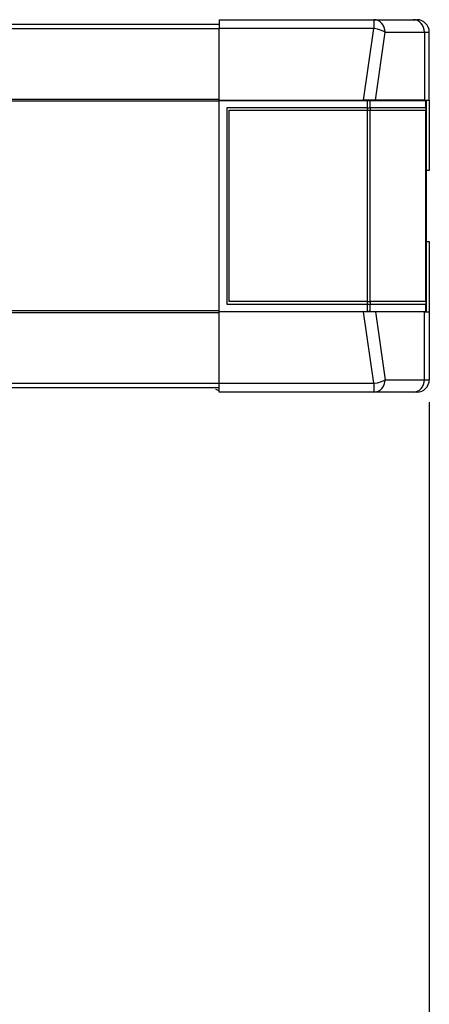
# Model space of a CAD drawing. Header units: millimetres. Extents: x 1618 to 4606, y -976 to 1137.
# Tile 36 of 41: x 3445 to 3610, y 204 to 600. Entities that reach past the tile are written whole.
import ezdxf

# ---------------------------------------------------------------- set-up
doc = ezdxf.new("R2010")
doc.units = ezdxf.units.MM
doc.dimstyles.get("Standard").update_dxf_attribs({"dimtxt": 20, "dimasz": 9, "dimexe": 9, "dimexo": 9, "dimgap": 9, "dimtad": 0, "dimtih": 1, "dimtoh": 1, "dimdsep": 46, "dimtxsty": 'Standard', "dimcen": 0.09, "dimadec": 0, "dimazin": 0, "dimtfac": 1, "dimtofl": 0, "dimtmove": 0, "dimatfit": 3, "dimfxl": 0, "dimtolj": 1, "dimtzin": 0, "dimarcsym": 0})

# ---------------------------------------------------------------- blocks, each defined once
blk = doc.blocks.new('*D16')
at = {"color": 0, "lineweight": -2}
for p, q in [((3121.72, 445.99), (3121.72, -29.06)), ((3609.82, 445.99), (3609.82, -29.06)), ((3130.72, -20.06), (3330.1, -20.06)), ((3600.82, -20.06), (3401.43, -20.06))]:
    blk.add_line(p, q, dxfattribs=at)
at = {"color": 0, "lineweight": 18}
for points in [[(3130.72, -18.56), (3130.72, -21.56), (3121.72, -20.06)], [(3600.82, -18.56), (3600.82, -21.56), (3609.82, -20.06)]]:
    blk.add_solid(points, dxfattribs=at)
at = {"layer": 'Defpoints', "color": 0, "lineweight": 18}
for p in [(3121.72, 454.99), (3609.82, 454.99), (3609.82, -20.06)]:
    blk.add_point(p, dxfattribs=at)
at = {"color": 0, "lineweight": 18, "insert": (3365.77, -20.06), "char_height": 20, "attachment_point": 5}
blk.add_mtext('\\A1;488', dxfattribs=at)

msp = doc.modelspace()

# ---------------------------------------------------------------- linework, layer by layer
for p, q in [((3206.018, 597.791), (3525.518, 597.791)), ((3525.518, 599.591), (3525.518, 596.027)), ((3525.518, 599.591), (3587.566, 599.591)), ((3587.566, 599.591), (3603.348, 599.591)), ((3587.566, 599.591), (3587.566, 596.027)), ((3603.348, 599.591), (3604.818, 599.591)), ((3525.518, 595.901), (3206.022, 595.901)), ((3525.518, 567.291), (3525.518, 596.027)), ((3587.566, 596.027), (3525.518, 596.027)), ((3583.444, 567.291), (3587.566, 596.027)), ((3588.159, 567.291), (3592.076, 594.591)), ((3592.076, 594.591), (3607.858, 594.591)), ((3607.858, 594.591), (3609.818, 594.591)), ((3607.858, 594.591), (3607.858, 567.291)), ((3609.818, 567.291), (3609.818, 594.591)), ((3206.022, 567.69), (3525.518, 567.69)), ((3525.518, 566.847), (3206.022, 566.847)), ((3525.518, 567.291), (3525.518, 567.19)), ((3525.518, 567.291), (3583.444, 567.291)), ((3525.518, 567.191), (3585.03, 567.191)), ((3525.518, 482.391), (3525.518, 567.191)), ((3588.159, 567.291), (3583.444, 567.291)), ((3584.072, 567.19), (3584.072, 567.291)), ((3585.03, 567.191), (3585.937, 567.191)), ((3585.03, 564.191), (3585.03, 567.191)), ((3585.887, 567.291), (3585.887, 567.19)), ((3585.937, 567.191), (3608.425, 567.191)), ((3585.937, 567.191), (3585.937, 564.191)), ((3607.858, 567.291), (3588.159, 567.291)), ((3607.833, 567.19), (3607.833, 567.291)), ((3607.858, 567.291), (3609.818, 567.291)), ((3608.018, 567.291), (3608.018, 567.19)), ((3608.425, 567.191), (3608.518, 567.191)), ((3608.425, 564.191), (3608.425, 567.191)), ((3608.518, 567.191), (3608.518, 564.191)), ((3609.818, 567.291), (3609.818, 539.091)), ((3585.03, 564.191), (3528.518, 564.191)), ((3528.518, 564.191), (3528.518, 485.391)), ((3529.518, 563.191), (3585.03, 563.191)), ((3529.518, 486.391), (3529.518, 563.191)), ((3585.03, 564.191), (3586.028, 564.191)), ((3585.03, 563.191), (3585.03, 564.191)), ((3585.03, 486.391), (3585.03, 563.191)), ((3585.03, 563.191), (3586.028, 563.191)), ((3585.937, 563.191), (3585.937, 486.391)), ((3608.516, 564.191), (3586.028, 564.191)), ((3586.028, 564.191), (3586.028, 563.191)), ((3586.028, 563.191), (3608.516, 563.191)), ((3608.425, 486.391), (3608.425, 563.191)), ((3608.516, 564.191), (3608.618, 564.191)), ((3608.516, 563.191), (3608.516, 564.191)), ((3608.516, 563.191), (3608.618, 563.191)), ((3608.518, 563.191), (3608.518, 486.391)), ((3608.618, 564.191), (3608.618, 563.191)), ((3608.618, 563.191), (3608.618, 534.991)), ((3609.818, 539.091), (3608.618, 539.091)), ((3608.618, 534.991), (3608.518, 534.991)), ((3608.518, 530.144), (3608.618, 530.144)), ((3608.518, 526.913), (3608.618, 526.913)), ((3608.518, 526.721), (3608.618, 526.721)), ((3608.518, 524.914), (3608.618, 524.914)), ((3608.518, 517.469), (3608.618, 517.469)), ((3608.518, 516.191), (3608.618, 516.191)), ((3608.518, 515.29), (3608.618, 515.29)), ((3608.618, 511.681), (3608.618, 486.391)), ((3608.618, 510.491), (3609.818, 510.491)), ((3609.818, 510.491), (3609.818, 482.291)), ((3585.03, 486.391), (3529.518, 486.391)), ((3585.03, 486.391), (3586.028, 486.391)), ((3585.03, 485.391), (3585.03, 486.391)), ((3608.516, 486.391), (3586.028, 486.391)), ((3586.028, 486.391), (3586.028, 485.391)), ((3608.516, 486.391), (3608.618, 486.391)), ((3608.516, 485.391), (3608.516, 486.391)), ((3608.618, 486.391), (3608.618, 485.391)), ((3206.022, 482.736), (3525.518, 482.736)), ((3528.518, 485.391), (3585.03, 485.391)), ((3585.03, 482.391), (3585.03, 485.391)), ((3585.03, 485.391), (3586.028, 485.391)), ((3585.937, 485.391), (3585.937, 482.391)), ((3586.028, 485.391), (3608.516, 485.391)), ((3608.425, 482.391), (3608.425, 485.391)), ((3608.516, 485.391), (3608.618, 485.391)), ((3608.518, 485.391), (3608.518, 482.391)), ((3525.518, 481.893), (3206.022, 481.893)), ((3525.518, 482.392), (3525.518, 482.291)), ((3525.518, 482.391), (3585.03, 482.391)), ((3583.444, 482.291), (3525.518, 482.291)), ((3525.518, 453.556), (3525.518, 482.291)), ((3588.159, 482.291), (3583.444, 482.291)), ((3587.566, 453.556), (3583.444, 482.291)), ((3584.072, 482.291), (3584.072, 482.392)), ((3585.937, 482.391), (3585.03, 482.391)), ((3585.887, 482.392), (3585.887, 482.291)), ((3585.937, 482.391), (3608.425, 482.391)), ((3607.858, 482.291), (3588.159, 482.291)), ((3588.159, 482.291), (3592.076, 454.991)), ((3607.833, 482.291), (3607.833, 482.392)), ((3607.858, 482.291), (3609.818, 482.291)), ((3607.858, 454.991), (3607.858, 482.291)), ((3608.018, 482.392), (3608.018, 482.291)), ((3608.518, 482.391), (3608.425, 482.391)), ((3609.818, 482.291), (3609.818, 454.991)), ((3592.076, 454.991), (3607.858, 454.991)), ((3607.858, 454.991), (3609.818, 454.991)), ((3525.518, 451.791), (3206.018, 451.791)), ((3206.022, 453.682), (3525.518, 453.682)), ((3525.518, 449.991), (3525.518, 453.556)), ((3525.518, 453.556), (3587.566, 453.556)), ((3587.566, 453.556), (3587.566, 449.991)), ((3587.566, 449.991), (3525.518, 449.991)), ((3603.348, 449.991), (3587.566, 449.991)), ((3604.818, 449.991), (3603.348, 449.991))]:
    msp.add_line(p, q)
for centre, radius, start, end in [((3604.818, 594.591), 5, 0, 90), ((3604.818, 454.991), 5, 270, 0), ((3523.2, 447.142), 4, 54.58098, 76.97627)]:
    msp.add_arc(centre, radius, start, end)
for centre, major_axis, ratio, start_param, end_param in [((3587.566, 594.591), (0, -5), 0.9019809, 1.5707963, 3.1415927), ((3603.348, 594.591), (0, -5), 0.9019809, 1.5707963, 3.1415927), ((3587.566, 594.591), (-4.949, 0.71), 0.284435, 3.608782, 4.7531768), ((3587.566, 454.991), (0, -5), 0.9019809, 0, 1.5707963), ((3587.566, 454.991), (-4.949, -0.71), 0.284435, 1.5300085, 2.6744033), ((3603.348, 454.991), (0, -5), 0.9019809, 0, 1.5707963)]:
    msp.add_ellipse(centre, major_axis=major_axis, ratio=ratio, start_param=start_param, end_param=end_param)
for points in [[(3608.618, 531.25), (3608.618, 531.218), (3608.618, 530.851), (3608.618, 530.144)], [(3608.618, 530.144), (3608.618, 529.403), (3608.618, 528.325), (3608.618, 526.913)], [(3608.618, 526.505), (3608.618, 525.997), (3608.618, 525.467), (3608.618, 524.914)], [(3608.618, 517.469), (3608.618, 517.062), (3608.618, 516.633), (3608.618, 516.191)], [(3608.618, 515.73), (3608.618, 515.549), (3608.618, 515.402), (3608.618, 515.289)]]:
    msp.add_open_spline(points, degree=3)
for points, knots in [([(3608.618, 524.914), (3608.618, 524.135), (3608.618, 523.075), (3608.618, 520.876), (3608.618, 520.121), (3608.618, 518.808), (3608.618, 518.145), (3608.618, 517.469)], [0, 0, 0, 0, 0.437774, 0.437774, 0.718887, 0.718887, 1, 1, 1, 1]), ([(3608.618, 515.29), (3608.618, 514.119), (3608.618, 513.24), (3608.618, 512.102), (3608.618, 511.811), (3608.618, 511.784)], [0, 0, 0, 0, 0.5124246, 0.5124246, 1, 1, 1, 1])]:
    msp.add_open_spline(points, degree=3, knots=knots)

# ---------------------------------------------------------------- dimensions: what is measured, and where the dimension line sits
at = {"lineweight": 18}
dim = msp.add_linear_dim(base=(3609.818, -20.06), p1=(3121.718, 454.991), p2=(3609.818, 454.991), text='488', dimstyle='Standard', dxfattribs=at)
dim.commit()
dim.dimension.update_dxf_attribs({"geometry": '*D16', "text_midpoint": (3365.768, -20.06)})

doc.saveas('drawing.dxf')
